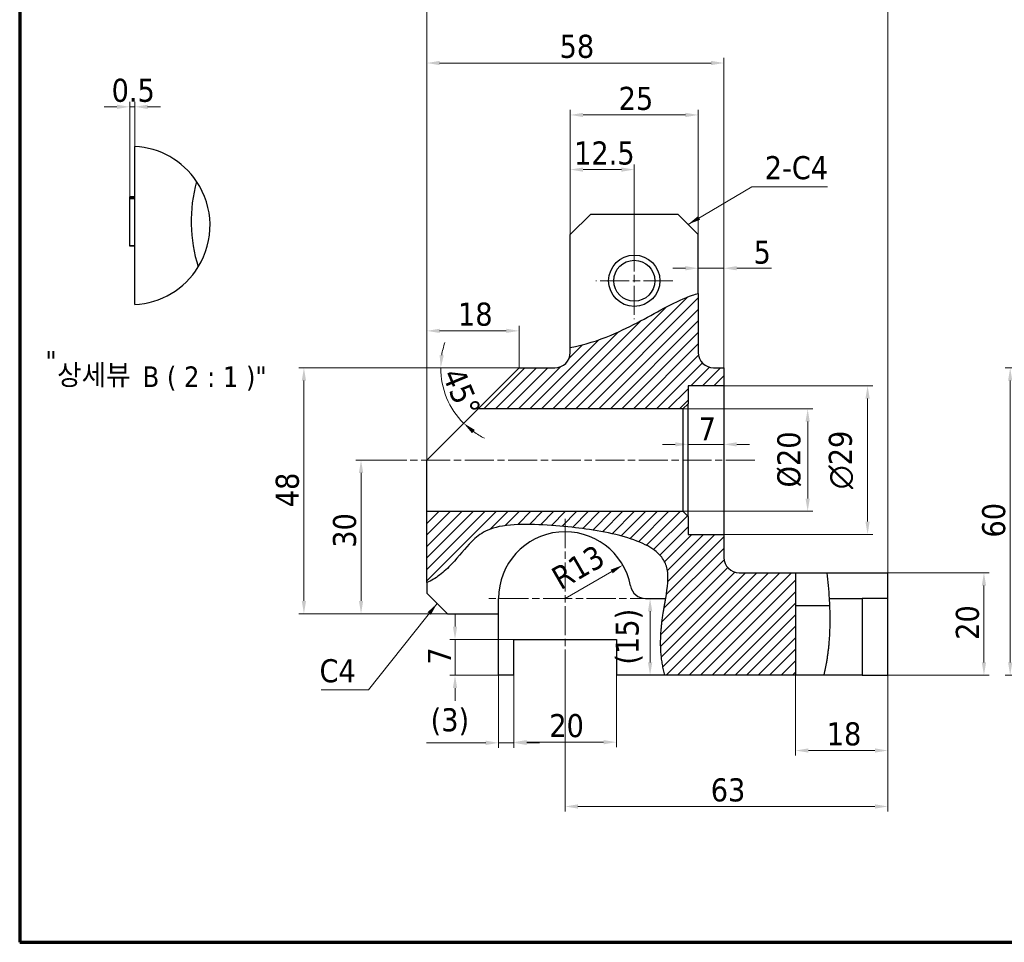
# Model space of a CAD drawing. Header units: millimetres. Extents: x 7 to 413, y 7 to 295.
# Tile 1 of 4: x 7 to 199, y 7 to 187. Entities that reach past the tile are written whole.
import ezdxf

# ---------------------------------------------------------------- set-up
doc = ezdxf.new("R2010")
doc.units = ezdxf.units.MM
doc.linetypes.add('CENTER', pattern=[50.8, 31.75, -6.35, 6.35, -6.35])
doc.linetypes.add('CHAIN', pattern=[0.3543, 0.2362, -0.0295, 0.0591, -0.0295])
for name, color, linetype, lineweight in [('경계(ISO)', 7, 'Continuous', 70), ('외형선(ISO)', 7, 'Continuous', 25), ('절단선(JIS)', 7, 'Continuous', 25)]:
    doc.layers.add(name, color=color, linetype=linetype, lineweight=lineweight)
for name, color, linetype, lineweight, true_color in [('기호(ISO)', 1, 'Continuous', 20, 0xff0000), ('중심 표식(ISO)', 1, 'CENTER', 5, 0xff0000), ('중심선(ISO)', 1, 'CENTER', 5, 0xff0000), ('치수(ISO)', 1, 'Continuous', 5, 0xff0000), ('해치 (ISO)', 1, 'Continuous', 5, 0xff0000)]:
    doc.layers.add(name, color=color, linetype=linetype, lineweight=lineweight, true_color=true_color)
doc.styles.add('주 문자 (JIS)', font='tahoma.ttf')
doc.styles.add('텍스트 스타일117', font='txt')
doc.styles.add('텍스트 스타일49', font='tahoma.ttf')
doc.dimstyles.new('기본값 (JIS)', dxfattribs={"dimtxt": 4.5, "dimasz": 2.5, "dimexe": 1, "dimexo": 0, "dimgap": 0.8, "dimtad": 1, "dimrnd": 1e-08, "dimdsep": 46, "dimtxsty": '주 문자 (JIS)', "dimcen": 0.09, "dimdle": 10, "dimclrd": 256, "dimclre": 256, "dimclrt": 256, "dimadec": 0, "dimazin": 2, "dimtfac": 0.777778, "dimtmove": 0, "dimatfit": 3, "dimfxl": 1, "dimtolj": 1, "dimtzin": 0, "dimlwd": -1, "dimlwe": -1, "dimarcsym": 0})
doc.dimstyles.new('기본값 (JIS)$7', dxfattribs={"dimtxt": 4.5, "dimasz": 2.5, "dimexe": 1, "dimexo": 0, "dimgap": 0.8, "dimtad": 1, "dimrnd": 1e-08, "dimdsep": 46, "dimtxsty": '주 문자 (JIS)', "dimcen": 0.09, "dimdle": 10, "dimclrd": 256, "dimclre": 256, "dimclrt": 256, "dimadec": 0, "dimazin": 2, "dimtfac": 0.777778, "dimtmove": 0, "dimatfit": 3, "dimfxl": 1, "dimtolj": 1, "dimtzin": 0, "dimlwd": -1, "dimlwe": -1, "dimarcsym": 0})

# ---------------------------------------------------------------- blocks, each defined once
blk = doc.blocks.new('경계 한국ATC센터')
at = {"layer": '경계(ISO)'}
for p, q in [((7, 290), (7, 7)), ((7, 7), (413, 7))]:
    blk.add_line(p, q, dxfattribs=at)
blk = doc.blocks.new('*D11')
at = {"layer": 'Defpoints', "color": 0, "transparency": 16777216}
for p in [(127, 157.82), (114.5, 145.12), (127, 143.62)]:
    blk.add_point(p, dxfattribs=at)
at = {"layer": '치수(ISO)', "transparency": 16777216}
for p, q in [((114.5, 145.12), (114.5, 158.82)), ((117, 157.82), (124.5, 157.82)), ((127, 143.62), (127, 158.82))]:
    blk.add_line(p, q, dxfattribs=at)
for points in [[(117, 158.23), (117, 157.4), (114.5, 157.82)], [(124.5, 158.23), (124.5, 157.4), (127, 157.82)]]:
    blk.add_solid(points, dxfattribs=at)
at = {"layer": '치수(ISO)', "transparency": 16777216, "insert": (115.25, 163.31), "char_height": 4.5, "attachment_point": 1, "style": '주 문자 (JIS)'}
blk.add_mtext('\\A1;12.5', dxfattribs=at)
blk = doc.blocks.new('*D12')
at = {"layer": 'Defpoints', "color": 0, "transparency": 16777216}
for p in [(139.5, 168.48), (114.5, 145.12), (139.5, 145.12)]:
    blk.add_point(p, dxfattribs=at)
at = {"layer": '치수(ISO)', "transparency": 16777216}
for p, q in [((114.5, 145.12), (114.5, 169.48)), ((139.5, 145.12), (139.5, 169.48)), ((117, 168.48), (137, 168.48))]:
    blk.add_line(p, q, dxfattribs=at)
for points in [[(117, 168.9), (117, 168.07), (114.5, 168.48)], [(137, 168.9), (137, 168.07), (139.5, 168.48)]]:
    blk.add_solid(points, dxfattribs=at)
at = {"layer": '치수(ISO)', "transparency": 16777216, "insert": (123.95, 173.97), "char_height": 4.5, "attachment_point": 1, "style": '주 문자 (JIS)'}
blk.add_mtext('\\A1;25', dxfattribs=at)
blk = doc.blocks.new('*D13')
at = {"layer": 'Defpoints', "color": 0, "transparency": 16777216}
for p in [(104.49, 119.12), (104.5, 119.12), (89.73, 115.16), (96.5, 111.12)]:
    blk.add_point(p, dxfattribs=at)
at = {"layer": '치수(ISO)', "transparency": 16777216}
blk.add_line((104.49, 119.12), (88.21, 119.12), dxfattribs=at)
for start, end in [(161.2492, 170.6246), (180, 225), (234.3754, 243.7508)]:
    blk.add_arc((104.5, 119.12), 15.3, start, end, dxfattribs=at)
for points in [[(89.82, 121.58), (88.99, 121.65), (89.21, 119.12)], [(95.32, 106.37), (95.86, 107.01), (93.69, 108.31)]]:
    blk.add_solid(points, dxfattribs=at)
at = {"layer": '치수(ISO)', "transparency": 16777216, "insert": (93.58, 119.6), "char_height": 4.5, "attachment_point": 1, "rotation": 292.5, "style": '주 문자 (JIS)'}
blk.add_mtext('\\A1;45°', dxfattribs=at)
blk = doc.blocks.new('*D14')
at = {"layer": 'Defpoints', "color": 0, "transparency": 16777216}
for p in [(81.35, 101.12), (73.65, 71.12), (90.5, 71.12)]:
    blk.add_point(p, dxfattribs=at)
at = {"layer": '치수(ISO)', "transparency": 16777216}
for p, q in [((81.35, 101.12), (72.65, 101.12)), ((73.65, 98.62), (73.65, 73.62)), ((90.5, 71.12), (72.65, 71.12))]:
    blk.add_line(p, q, dxfattribs=at)
for points in [[(73.24, 98.62), (74.07, 98.62), (73.65, 101.12)], [(73.24, 73.62), (74.07, 73.62), (73.65, 71.12)]]:
    blk.add_solid(points, dxfattribs=at)
at = {"layer": '치수(ISO)', "transparency": 16777216, "insert": (68.17, 84.01), "char_height": 4.5, "attachment_point": 1, "rotation": 90, "style": '주 문자 (JIS)'}
blk.add_mtext('\\A1;30', dxfattribs=at)
blk = doc.blocks.new('*D15')
at = {"layer": 'Defpoints', "color": 0, "transparency": 16777216}
for p in [(104.5, 119.12), (62.5, 71.12), (90.5, 71.12)]:
    blk.add_point(p, dxfattribs=at)
at = {"layer": '치수(ISO)', "transparency": 16777216}
for p, q in [((104.5, 119.12), (61.5, 119.12)), ((62.5, 116.62), (62.5, 73.62)), ((90.5, 71.12), (61.5, 71.12))]:
    blk.add_line(p, q, dxfattribs=at)
for points in [[(62.08, 116.62), (62.92, 116.62), (62.5, 119.12)], [(62.08, 73.62), (62.92, 73.62), (62.5, 71.12)]]:
    blk.add_solid(points, dxfattribs=at)
at = {"layer": '치수(ISO)', "transparency": 16777216, "insert": (57, 91.91), "char_height": 4.5, "attachment_point": 1, "rotation": 90, "style": '주 문자 (JIS)'}
blk.add_mtext('\\A1;48', dxfattribs=at)
blk = doc.blocks.new('*D16')
at = {"layer": 'Defpoints', "color": 0, "transparency": 16777216}
for p in [(144.5, 104.18), (137.5, 101.12), (144.5, 101.12)]:
    blk.add_point(p, dxfattribs=at)
at = {"layer": '치수(ISO)', "transparency": 16777216}
for p, q in [((135, 104.18), (132.5, 104.18)), ((137.5, 104.18), (140, 104.18)), ((140, 104.18), (142, 104.18)), ((144.5, 104.18), (142, 104.18)), ((147, 104.18), (149.5, 104.18))]:
    blk.add_line(p, q, dxfattribs=at)
for points in [[(135, 104.6), (135, 103.77), (137.5, 104.18)], [(147, 104.6), (147, 103.77), (144.5, 104.18)]]:
    blk.add_solid(points, dxfattribs=at)
at = {"layer": '치수(ISO)', "transparency": 16777216, "insert": (139.57, 109.48), "char_height": 4.5, "attachment_point": 1, "style": '주 문자 (JIS)'}
blk.add_mtext('\\A1;7', dxfattribs=at)
blk = doc.blocks.new('*D17')
at = {"layer": 'Defpoints', "color": 0, "transparency": 16777216}
for p in [(130.09, 74.12), (129.83, 59.12), (130.09, 59.12)]:
    blk.add_point(p, dxfattribs=at)
at = {"layer": '치수(ISO)', "transparency": 16777216}
blk.add_line((130.09, 71.62), (130.09, 61.62), dxfattribs=at)
for points in [[(129.68, 71.62), (130.51, 71.62), (130.09, 74.12)], [(129.68, 61.62), (130.51, 61.62), (130.09, 59.12)]]:
    blk.add_solid(points, dxfattribs=at)
at = {"layer": '치수(ISO)', "transparency": 16777216, "insert": (123.35, 61.2), "char_height": 4.5, "attachment_point": 1, "rotation": 90, "style": '주 문자 (JIS)'}
blk.add_mtext('\\A1;(15)', dxfattribs=at)
blk = doc.blocks.new('*D18')
at = {"layer": 'Defpoints', "color": 0, "transparency": 16777216}
for p in [(103.5, 59.12), (123.5, 59.12), (123.5, 46.06)]:
    blk.add_point(p, dxfattribs=at)
at = {"layer": '치수(ISO)', "transparency": 16777216}
for p, q in [((103.5, 59.12), (103.5, 45.06)), ((123.5, 59.12), (123.5, 45.06)), ((106, 46.06), (121, 46.06))]:
    blk.add_line(p, q, dxfattribs=at)
for points in [[(106, 46.48), (106, 45.64), (103.5, 46.06)], [(121, 46.48), (121, 45.64), (123.5, 46.06)]]:
    blk.add_solid(points, dxfattribs=at)
at = {"layer": '치수(ISO)', "transparency": 16777216, "insert": (110.41, 51.55), "char_height": 4.5, "attachment_point": 1, "style": '주 문자 (JIS)'}
blk.add_mtext('\\A1;20', dxfattribs=at)
blk = doc.blocks.new('*D19')
at = {"layer": 'Defpoints', "color": 0, "transparency": 16777216}
for p in [(100.5, 59.12), (103.5, 59.12), (100.5, 45.93)]:
    blk.add_point(p, dxfattribs=at)
at = {"layer": '치수(ISO)', "transparency": 16777216}
for p, q in [((100.5, 59.12), (100.5, 44.93)), ((103.5, 59.12), (103.5, 44.93)), ((98, 45.93), (86.44, 45.93)), ((103.5, 45.93), (100.5, 45.93)), ((106, 45.93), (108.5, 45.93))]:
    blk.add_line(p, q, dxfattribs=at)
for points in [[(98, 46.35), (98, 45.51), (100.5, 45.93)], [(106, 46.35), (106, 45.51), (103.5, 45.93)]]:
    blk.add_solid(points, dxfattribs=at)
at = {"layer": '치수(ISO)', "transparency": 16777216, "insert": (87.24, 52.68), "char_height": 4.5, "attachment_point": 1, "style": '주 문자 (JIS)'}
blk.add_mtext('\\A1;(3)', dxfattribs=at)
blk = doc.blocks.new('*D20')
at = {"layer": 'Defpoints', "color": 0, "transparency": 16777216}
for p in [(92, 66.12), (103.5, 66.12), (100.5, 59.12)]:
    blk.add_point(p, dxfattribs=at)
at = {"layer": '치수(ISO)', "transparency": 16777216}
for p, q in [((92, 68.62), (92, 71.12)), ((103.5, 66.12), (91, 66.12)), ((92, 66.12), (92, 63.62)), ((92, 61.62), (92, 63.62)), ((92, 59.12), (92, 61.62)), ((100.5, 59.12), (91, 59.12)), ((92, 56.62), (92, 54.12))]:
    blk.add_line(p, q, dxfattribs=at)
for points in [[(91.58, 68.62), (92.42, 68.62), (92, 66.12)], [(91.58, 56.62), (92.42, 56.62), (92, 59.12)]]:
    blk.add_solid(points, dxfattribs=at)
at = {"layer": '치수(ISO)', "transparency": 16777216, "insert": (86.7, 61.19), "char_height": 4.5, "attachment_point": 1, "rotation": 90, "style": '주 문자 (JIS)'}
blk.add_mtext('\\A1;7', dxfattribs=at)
blk = doc.blocks.new('*D21')
at = {"layer": 'Defpoints', "color": 0, "transparency": 16777216}
for p in [(104.5, 126.34), (104.5, 119.12), (86.5, 101.12)]:
    blk.add_point(p, dxfattribs=at)
at = {"layer": '치수(ISO)', "transparency": 16777216}
for p, q in [((86.5, 101.12), (86.5, 127.34)), ((104.5, 119.12), (104.5, 127.34)), ((89, 126.34), (102, 126.34))]:
    blk.add_line(p, q, dxfattribs=at)
for points in [[(89, 126.76), (89, 125.93), (86.5, 126.34)], [(102, 126.76), (102, 125.93), (104.5, 126.34)]]:
    blk.add_solid(points, dxfattribs=at)
at = {"layer": '치수(ISO)', "transparency": 16777216, "insert": (92.58, 131.85), "char_height": 4.5, "attachment_point": 1, "style": '주 문자 (JIS)'}
blk.add_mtext('\\A1;18', dxfattribs=at)
blk = doc.blocks.new('*D22')
at = {"layer": 'Defpoints', "color": 0, "transparency": 16777216}
for p in [(144.5, 178.62), (144.5, 115.62), (86.5, 101.12)]:
    blk.add_point(p, dxfattribs=at)
at = {"layer": '치수(ISO)', "transparency": 16777216}
for p, q in [((86.5, 101.12), (86.5, 179.62)), ((144.5, 115.62), (144.5, 179.62)), ((89, 178.62), (142, 178.62))]:
    blk.add_line(p, q, dxfattribs=at)
for points in [[(89, 179.04), (89, 178.2), (86.5, 178.62)], [(142, 179.04), (142, 178.2), (144.5, 178.62)]]:
    blk.add_solid(points, dxfattribs=at)
at = {"layer": '치수(ISO)', "transparency": 16777216, "insert": (112.42, 184.13), "char_height": 4.5, "attachment_point": 1, "style": '주 문자 (JIS)'}
blk.add_mtext('\\A1;58', dxfattribs=at)
blk = doc.blocks.new('*D23')
at = {"layer": 'Defpoints', "color": 0, "transparency": 16777216}
for p in [(176.5, 189.12), (86.5, 101.12), (176.5, 79.12)]:
    blk.add_point(p, dxfattribs=at)
at = {"layer": '치수(ISO)', "transparency": 16777216}
for p, q in [((86.5, 101.12), (86.5, 190.12)), ((89, 189.12), (174, 189.12)), ((176.5, 79.12), (176.5, 190.12))]:
    blk.add_line(p, q, dxfattribs=at)
for points in [[(89, 189.54), (89, 188.7), (86.5, 189.12)], [(174, 189.54), (174, 188.7), (176.5, 189.12)]]:
    blk.add_solid(points, dxfattribs=at)
at = {"layer": '치수(ISO)', "transparency": 16777216, "insert": (126.46, 194.61), "char_height": 4.5, "attachment_point": 1, "style": '주 문자 (JIS)'}
blk.add_mtext('\\A1;90', dxfattribs=at)
blk = doc.blocks.new('*D31')
at = {"layer": 'Defpoints', "color": 0, "transparency": 16777216}
for p in [(232.4, 119.12), (200.4, 59.12), (222.4, 59.12)]:
    blk.add_point(p, dxfattribs=at)
at = {"layer": '치수(ISO)', "transparency": 16777216}
for p, q in [((232.4, 119.12), (199.4, 119.12)), ((200.4, 116.62), (200.4, 61.62)), ((222.4, 59.12), (199.4, 59.12))]:
    blk.add_line(p, q, dxfattribs=at)
for points in [[(199.99, 116.62), (200.82, 116.62), (200.4, 119.12)], [(199.99, 61.62), (200.82, 61.62), (200.4, 59.12)]]:
    blk.add_solid(points, dxfattribs=at)
at = {"layer": '치수(ISO)', "transparency": 16777216, "insert": (194.92, 86), "char_height": 4.5, "attachment_point": 1, "rotation": 90, "style": '주 문자 (JIS)'}
blk.add_mtext('\\A1;60', dxfattribs=at)
blk = doc.blocks.new('*D34')
at = {"layer": 'Defpoints', "color": 0, "transparency": 16777216}
for p in [(29.48, 170.07), (29.48, 162.32), (28.48, 151.99)]:
    blk.add_point(p, dxfattribs=at)
at = {"layer": '치수(ISO)', "transparency": 16777216}
for p, q in [((25.98, 170.07), (23.48, 170.07)), ((28.48, 151.99), (28.48, 171.07)), ((28.48, 170.07), (29.48, 170.07)), ((29.48, 162.32), (29.48, 171.07)), ((31.98, 170.07), (34.48, 170.07))]:
    blk.add_line(p, q, dxfattribs=at)
for points in [[(25.98, 170.48), (25.98, 169.65), (28.48, 170.07)], [(31.98, 170.48), (31.98, 169.65), (29.48, 170.07)]]:
    blk.add_solid(points, dxfattribs=at)
at = {"layer": '치수(ISO)', "transparency": 16777216, "insert": (24.95, 175.55), "char_height": 4.5, "attachment_point": 1, "style": '주 문자 (JIS)'}
blk.add_mtext('\\A1;0.5', dxfattribs=at)
blk = doc.blocks.new('*D35')
at = {"layer": 'Defpoints', "color": 0, "transparency": 16777216}
for p in [(176.5, 79.12), (171.5, 59.12), (195.28, 59.12)]:
    blk.add_point(p, dxfattribs=at)
at = {"layer": '치수(ISO)', "transparency": 16777216}
for p, q in [((176.5, 79.12), (196.28, 79.12)), ((195.28, 76.62), (195.28, 61.62)), ((171.5, 59.12), (196.28, 59.12))]:
    blk.add_line(p, q, dxfattribs=at)
for points in [[(194.86, 76.62), (195.7, 76.62), (195.28, 79.12)], [(194.86, 61.62), (195.7, 61.62), (195.28, 59.12)]]:
    blk.add_solid(points, dxfattribs=at)
at = {"layer": '치수(ISO)', "transparency": 16777216, "insert": (189.79, 66.03), "char_height": 4.5, "attachment_point": 1, "rotation": 90, "style": '주 문자 (JIS)'}
blk.add_mtext('\\A1;20', dxfattribs=at)
blk = doc.blocks.new('*D38')
at = {"layer": 'Defpoints', "color": 0, "transparency": 16777216}
for p in [(176.5, 74.12), (113.5, 61.89), (113.5, 33.51)]:
    blk.add_point(p, dxfattribs=at)
at = {"layer": '치수(ISO)', "transparency": 16777216}
for p, q in [((176.5, 74.12), (176.5, 32.51)), ((113.5, 61.89), (113.5, 32.51)), ((174, 33.51), (116, 33.51))]:
    blk.add_line(p, q, dxfattribs=at)
for points in [[(116, 33.93), (116, 33.09), (113.5, 33.51)], [(174, 33.93), (174, 33.09), (176.5, 33.51)]]:
    blk.add_solid(points, dxfattribs=at)
at = {"layer": '치수(ISO)', "transparency": 16777216, "insert": (141.93, 39), "char_height": 4.5, "attachment_point": 1, "style": '주 문자 (JIS)'}
blk.add_mtext('\\A1;63', dxfattribs=at)
blk = doc.blocks.new('*D39')
at = {"layer": 'Defpoints', "color": 0, "transparency": 16777216}
for p in [(124.76, 80.62), (113.5, 74.12)]:
    blk.add_point(p, dxfattribs=at)
at = {"layer": '치수(ISO)', "transparency": 16777216}
blk.add_line((113.5, 74.12), (122.59, 79.37), dxfattribs=at)
blk.add_solid([(122.39, 79.73), (122.8, 79.01), (124.76, 80.62)], dxfattribs=at)
at = {"layer": '치수(ISO)', "transparency": 16777216, "insert": (110.36, 79.57), "char_height": 4.5, "attachment_point": 1, "rotation": 30, "style": '주 문자 (JIS)'}
blk.add_mtext('\\A1;R13', dxfattribs=at)
blk = doc.blocks.new('*D40')
at = {"layer": 'Defpoints', "color": 0, "transparency": 16777216}
for p in [(144.5, 115.62), (172.56, 115.62), (144.5, 86.62)]:
    blk.add_point(p, dxfattribs=at)
at = {"layer": '치수(ISO)', "transparency": 16777216}
for p, q in [((144.5, 115.62), (173.56, 115.62)), ((172.56, 89.12), (172.56, 113.12)), ((144.5, 86.62), (173.56, 86.62))]:
    blk.add_line(p, q, dxfattribs=at)
for points in [[(172.14, 113.12), (172.97, 113.12), (172.56, 115.62)], [(172.14, 89.12), (172.97, 89.12), (172.56, 86.62)]]:
    blk.add_solid(points, dxfattribs=at)
at = {"layer": '치수(ISO)', "transparency": 16777216, "insert": (164.99, 95.44), "char_height": 4.5, "attachment_point": 1, "rotation": 90, "style": '주 문자 (JIS)'}
blk.add_mtext('\\A1;\\fAIGDT|b0|i0;\\H4.5000;\\ln\\fTahoma|b0|i0;\\H4.5000;29', dxfattribs=at)
blk = doc.blocks.new('*D41')
at = {"layer": 'Defpoints', "color": 0, "transparency": 16777216}
for p in [(139.5, 138.56), (139.5, 135.03), (144.5, 115.62)]:
    blk.add_point(p, dxfattribs=at)
at = {"layer": '치수(ISO)', "transparency": 16777216}
for p, q in [((137, 138.56), (134.5, 138.56)), ((139.5, 138.56), (144.5, 138.56)), ((144.5, 115.62), (144.5, 139.56)), ((147, 138.56), (153.78, 138.56))]:
    blk.add_line(p, q, dxfattribs=at)
for points in [[(137, 138.98), (137, 138.15), (139.5, 138.56)], [(147, 138.98), (147, 138.15), (144.5, 138.56)]]:
    blk.add_solid(points, dxfattribs=at)
at = {"layer": '치수(ISO)', "transparency": 16777216, "insert": (150.3, 143.96), "char_height": 4.5, "attachment_point": 1, "style": '주 문자 (JIS)'}
blk.add_mtext('\\A1;5', dxfattribs=at)
blk = doc.blocks.new('*D45')
at = {"layer": 'Defpoints', "color": 0, "transparency": 16777216}
for p in [(176.5, 74.12), (158.5, 59.12), (176.5, 44.43)]:
    blk.add_point(p, dxfattribs=at)
at = {"layer": '치수(ISO)', "transparency": 16777216}
for p, q in [((176.5, 74.12), (176.5, 43.43)), ((158.5, 59.12), (158.5, 43.43)), ((161, 44.43), (174, 44.43))]:
    blk.add_line(p, q, dxfattribs=at)
for points in [[(161, 44.85), (161, 44.02), (158.5, 44.43)], [(174, 44.85), (174, 44.02), (176.5, 44.43)]]:
    blk.add_solid(points, dxfattribs=at)
at = {"layer": '치수(ISO)', "transparency": 16777216, "insert": (164.58, 49.94), "char_height": 4.5, "attachment_point": 1, "style": '주 문자 (JIS)'}
blk.add_mtext('\\A1;18', dxfattribs=at)
blk = doc.blocks.new('*D46')
at = {"layer": 'Defpoints', "color": 0, "transparency": 16777216}
for p in [(136.5, 111.12), (136.5, 91.12), (160.86, 91.12)]:
    blk.add_point(p, dxfattribs=at)
at = {"layer": '치수(ISO)', "transparency": 16777216}
for p, q in [((136.5, 111.12), (161.86, 111.12)), ((160.86, 108.62), (160.86, 93.62)), ((136.5, 91.12), (161.86, 91.12))]:
    blk.add_line(p, q, dxfattribs=at)
for points in [[(160.44, 108.62), (161.27, 108.62), (160.86, 111.12)], [(160.44, 93.62), (161.27, 93.62), (160.86, 91.12)]]:
    blk.add_solid(points, dxfattribs=at)
at = {"layer": '치수(ISO)', "transparency": 16777216, "insert": (154.93, 95.78), "char_height": 4.5, "attachment_point": 1, "rotation": 90, "style": '주 문자 (JIS)'}
blk.add_mtext('\\A1;Ø20', dxfattribs=at)

msp = doc.modelspace()

# ---------------------------------------------------------------- hatches: boundary and pattern name
at = {"layer": '해치 (ISO)'}
h = msp.add_hatch(dxfattribs=at)
h.set_pattern_fill('ANSI31', color=256, scale=12.7, style=0)
h.set_pattern_definition([(45, (0, 0), (-1.122532, 1.122532), [])])
edge = h.paths.add_edge_path()
edge.add_line((139.501, 133.626), (139.501, 122.121))
edge.add_ellipse((142.501, 122.121), major_axis=(-3, 0), ratio=1, start_angle=0, end_angle=90)
edge.add_line((142.501, 119.121), (144.501, 119.121))
edge.add_line((144.501, 119.121), (144.501, 115.621))
edge.add_line((144.501, 115.621), (137.501, 115.621))
edge.add_line((137.501, 115.621), (137.501, 112.121))
edge.add_line((137.501, 112.121), (136.501, 111.121))
edge.add_line((136.501, 111.121), (96.501, 111.121))
edge.add_line((96.501, 111.121), (104.501, 119.121))
edge.add_line((104.501, 119.121), (111.501, 119.121))
edge.add_ellipse((111.501, 122.121), major_axis=(0, -3), ratio=1, start_angle=0, end_angle=90)
edge.add_line((114.501, 122.121), (114.501, 123.09))
edge.add_spline(control_points=[(114.501, 123.09), (117.34, 123.602), (119.981, 124.474), (126.539, 127.22), (130.154, 129.368), (135.14, 131.975), (136.8, 132.772), (138.75, 133.42), (139.123, 133.531), (139.501, 133.626)], knot_values=[0.3606551, 0.3606551, 0.3606551, 0.3606551, 1.2632041, 1.2632041, 2.7475117, 2.7475117, 3.5333861, 3.5333861, 3.7152536, 3.7152536, 3.7152536, 3.7152536], degree=3, periodic=0)
edge = h.paths.add_edge_path()
edge.add_line((158.501, 59.121), (132.98, 59.121))
edge.add_spline(control_points=[(132.98, 59.121), (131.891, 63.045), (131.829, 67.108), (132.579, 70.846), (133.134, 74.121)], knot_values=[0.1893842, 0.1893842, 0.1893842, 0.1893842, 0.1893842, 0.2458804, 0.2458804, 0.2458804, 0.2458804, 0.2458804], degree=4, periodic=0)
edge.add_spline(control_points=[(133.134, 74.121), (133.509, 76.328), (133.773, 78.204), (133.266, 80.586), (132.978, 81.269), (132.072, 82.579), (131.467, 83.145), (129.884, 84.285), (128.64, 84.938), (123.431, 86.789), (119.042, 87.503), (111.744, 88.377), (106.611, 88.764), (100.621, 88.24), (99.144, 87.829), (96.938, 86.722), (96.081, 86.042), (93.961, 83.922), (92.78, 82.351), (90.62, 80.056), (89.83, 79.305), (88.19, 78.069), (87.379, 77.583), (86.501, 77.208)], knot_values=[0.3796043, 0.3796043, 0.3796043, 0.3796043, 1.1520798, 1.1520798, 1.5104692, 1.5104692, 1.8939852, 1.8939852, 2.4222312, 2.4222312, 3.4779366, 3.4779366, 4.6031592, 4.6031592, 5.2566478, 5.2566478, 5.8249715, 5.8249715, 6.666435, 6.666435, 7.1106898, 7.1106898, 7.5072441, 7.5072441, 7.5072441, 7.5072441], degree=3, periodic=0)
edge.add_line((86.501, 77.208), (86.501, 91.121))
edge.add_line((86.501, 91.121), (136.501, 91.121))
edge.add_line((136.501, 91.121), (137.501, 90.121))
edge.add_line((137.501, 90.121), (137.501, 86.621))
edge.add_line((137.501, 86.621), (144.501, 86.621))
edge.add_line((144.501, 86.621), (144.501, 82.121))
edge.add_ellipse((147.501, 82.121), major_axis=(-3, 0), ratio=1, start_angle=0, end_angle=90)
edge.add_line((147.501, 79.121), (158.501, 79.121))
edge.add_line((158.501, 79.121), (158.501, 59.121))

# ---------------------------------------------------------------- linework, layer by layer
at = {"layer": '외형선(ISO)'}
for p, q in [((29.476, 131.496), (29.476, 162.32)), ((29.476, 152.486), (28.476, 152.486)), ((29.476, 152.421), (28.476, 152.421)), ((29.476, 152.41), (28.476, 152.41)), ((29.476, 152.204), (28.476, 152.204)), ((29.476, 152.117), (28.476, 152.117)), ((28.476, 142.912), (28.476, 151.987)), ((114.501, 145.121), (118.501, 149.121)), ((118.501, 149.121), (135.501, 149.121)), ((135.501, 149.121), (139.501, 145.121)), ((114.501, 123.09), (114.501, 145.121)), ((139.501, 133.626), (139.501, 145.121)), ((28.476, 142.88), (28.476, 142.912)), ((29.476, 142.912), (28.476, 142.912)), ((29.476, 142.88), (28.476, 142.88)), ((139.501, 133.626), (139.501, 122.121)), ((114.501, 122.121), (114.501, 123.09)), ((96.501, 111.121), (104.501, 119.121)), ((104.501, 119.121), (111.501, 119.121)), ((142.501, 119.121), (144.501, 119.121)), ((144.501, 119.121), (144.501, 115.621)), ((137.501, 115.621), (137.501, 112.121)), ((144.501, 115.621), (137.501, 115.621)), ((144.501, 115.621), (144.501, 86.621)), ((137.501, 112.121), (136.501, 111.121)), ((137.501, 90.121), (137.501, 112.121)), ((86.501, 101.121), (96.501, 111.121)), ((136.501, 111.121), (96.501, 111.121)), ((136.501, 111.121), (136.501, 91.121)), ((86.501, 91.121), (86.501, 101.121)), ((86.501, 91.121), (136.501, 91.121)), ((86.501, 77.208), (86.501, 91.121)), ((136.501, 91.121), (137.501, 90.121)), ((137.501, 90.121), (137.501, 86.621)), ((137.501, 86.621), (144.501, 86.621)), ((144.501, 86.621), (144.501, 82.121)), ((147.501, 79.121), (158.501, 79.121)), ((158.501, 79.121), (158.501, 59.121)), ((158.501, 79.121), (164.597, 79.121)), ((164.597, 79.121), (176.501, 79.121)), ((176.501, 74.121), (176.501, 79.121)), ((86.501, 77.208), (86.501, 75.121)), ((90.501, 71.121), (86.501, 75.121)), ((100.501, 59.121), (100.501, 74.121)), ((129.217, 74.121), (133.134, 74.121)), ((165.054, 74.121), (171.501, 74.121)), ((171.501, 74.121), (171.501, 59.121)), ((176.501, 74.121), (171.501, 74.121)), ((176.501, 59.121), (176.501, 74.121)), ((158.501, 72.749), (165.124, 72.749)), ((90.501, 71.121), (100.501, 71.121)), ((103.501, 59.121), (103.501, 66.121)), ((103.501, 66.121), (123.501, 66.121)), ((123.501, 66.121), (123.501, 59.121)), ((103.501, 59.121), (100.501, 59.121)), ((132.98, 59.121), (123.501, 59.121)), ((158.501, 59.121), (132.98, 59.121)), ((163.99, 59.121), (158.501, 59.121)), ((171.501, 59.121), (163.99, 59.121)), ((171.501, 59.121), (176.501, 59.121))]:
    msp.add_line(p, q, dxfattribs=at)
for radius in [5, 4]:
    msp.add_circle((127.001, 136.121), radius, dxfattribs=at)
for centre, radius, start, end in [((69.476, 147.683), 29, 164.36125, 197.81819), ((111.501, 122.121), 3, 270, 0), ((142.501, 122.121), 3, 180, 270), ((113.501, 74.121), 13, 10.80692, 180), ((147.501, 82.121), 3, 180, 270), ((129.217, 77.121), 3, 190.80692, 270)]:
    msp.add_arc(centre, radius, start, end, dxfattribs=at)
for points, degree in [([(28.476, 152.421), (28.476, 152.465), (28.476, 152.486)], 2), ([(28.476, 152.41), (28.476, 152.417), (28.476, 152.421)], 2), ([(28.476, 152.323), (28.476, 152.378), (28.476, 152.41)], 2), ([(28.476, 152.204), (28.476, 152.291), (28.476, 152.323)], 2), ([(28.476, 152.117), (28.476, 152.15), (28.476, 152.204)], 2), ([(28.476, 151.987), (28.476, 152.052), (28.476, 152.117)], 2), ([(164.597, 79.121), (164.8, 77.439), (164.955, 75.77), (165.054, 74.121)], 3), ([(132.98, 59.121), (131.891, 63.045), (131.829, 67.108), (132.579, 70.846), (133.134, 74.121)], 4), ([(165.054, 74.121), (165.332, 69.512), (165.194, 65.514), (164.724, 62.068), (163.99, 59.121)], 4)]:
    msp.add_open_spline(points, degree=degree, dxfattribs=at)
for points, knots in [([(114.501, 123.09), (117.34, 123.602), (119.981, 124.474), (126.539, 127.22), (130.154, 129.368), (135.14, 131.975), (136.8, 132.772), (138.75, 133.42), (139.123, 133.531), (139.501, 133.626)], [0.3606551, 0.3606551, 0.3606551, 0.3606551, 1.2632041, 1.2632041, 2.7475117, 2.7475117, 3.5333861, 3.5333861, 3.7152536, 3.7152536, 3.7152536, 3.7152536]), ([(133.134, 74.121), (133.509, 76.328), (133.773, 78.204), (133.266, 80.586), (132.978, 81.269), (132.072, 82.579), (131.467, 83.145), (129.884, 84.285), (128.64, 84.938), (123.431, 86.789), (119.042, 87.503), (111.744, 88.377), (106.611, 88.764), (100.621, 88.24), (99.144, 87.829), (96.938, 86.722), (96.081, 86.042), (93.961, 83.922), (92.78, 82.351), (90.62, 80.056), (89.83, 79.305), (88.19, 78.069), (87.379, 77.583), (86.501, 77.208)], [0.3796043, 0.3796043, 0.3796043, 0.3796043, 1.1520798, 1.1520798, 1.5104692, 1.5104692, 1.8939852, 1.8939852, 2.4222312, 2.4222312, 3.4779366, 3.4779366, 4.6031592, 4.6031592, 5.2566478, 5.2566478, 5.8249715, 5.8249715, 6.666435, 6.666435, 7.1106898, 7.1106898, 7.5072441, 7.5072441, 7.5072441, 7.5072441])]:
    msp.add_open_spline(points, degree=3, knots=knots, dxfattribs=at)
at = {"layer": '절단선(JIS)'}
for start, end in [(33.83925, 87.24063), (328.34018, 33.83925), (272.75937, 328.34018)]:
    msp.add_arc((28.733, 146.908), 15.43, start, end, dxfattribs=at)
at = {"layer": '중심 표식(ISO)', "linetype": 'CHAIN', "ltscale": 23.990969}
for p, q in [((127.001, 143.621), (127.001, 128.621)), ((134.501, 136.121), (119.501, 136.121)), ((113.501, 89.621), (113.501, 61.89)), ((131.871, 74.121), (98.001, 74.121))]:
    msp.add_line(p, q, dxfattribs=at)
at = {"layer": '중심선(ISO)', "linetype": 'CHAIN', "ltscale": 23.990969}
msp.add_line((150.567, 101.121), (81.345, 101.121), dxfattribs=at)

# ---------------------------------------------------------------- block references
msp.add_blockref('경계 한국ATC센터', (0, 0))

# ---------------------------------------------------------------- texts
at = {"layer": '기호(ISO)', "char_height": 4.5, "attachment_point": 1, "style": '주 문자 (JIS)'}
for s, insert, width in [('{2-C4}', (152.477, 160.445), 12.71597), ('{C4}', (65.543, 62.253), 7.09279)]:
    msp.add_mtext(s, dxfattribs=dict(at, insert=insert, width=width))
at = {"layer": '기호(ISO)', "char_height": 4, "attachment_point": 7}
for s, insert, style in [('"', (12.034, 118.402), '텍스트 스타일49'), ('상세뷰', (14.299, 115.34), '텍스트 스타일117'), ('B ( 2 : 1 )"', (31.013, 114.674), '텍스트 스타일49')]:
    msp.add_mtext(s, dxfattribs=dict(at, insert=insert, style=style))

# ---------------------------------------------------------------- dimensions: what is measured, and where the dimension line sits
at = {"layer": '치수(ISO)'}
for base, p1, p2, angle, override, picture, middle in [((176.501, 189.121), (86.501, 101.121), (176.501, 79.121), 180, {"dimdec": 2, "dimtp": 0, "dimtm": 0, "dimtdec": 2, "dimtofl": 0, "dimatfit": 1}, '*D23', (129.614, 189.121)), ((144.501, 178.621), (86.501, 101.121), (144.501, 115.621), 180, {"dimdec": 2, "dimtp": 0, "dimtm": 0, "dimtdec": 2, "dimtofl": 0, "dimatfit": 1}, '*D22', (115.501, 178.621)), ((104.501, 126.344), (86.501, 101.121), (104.501, 119.121), 180, {"dimdec": 2, "dimtp": 0, "dimtm": 0, "dimtdec": 2, "dimtofl": 0, "dimatfit": 1}, '*D21', (95.501, 126.344)), ((62.501, 71.121), (104.501, 119.121), (90.501, 71.121), 270, {"dimdec": 2, "dimtp": 0, "dimtm": 0, "dimtdec": 2, "dimtofl": 0, "dimatfit": 1}, '*D15', (62.501, 95.121)), ((200.404, 59.121), (232.404, 119.121), (222.404, 59.121), 90, {"dimdec": 2, "dimtp": 0, "dimtm": 0, "dimtdec": 2, "dimtofl": 0, "dimatfit": 1}, '*D31', (200.404, 89.121)), ((144.501, 104.184), (137.501, 101.121), (144.501, 101.121), 180, {"dimdec": 2, "dimse1": 1, "dimse2": 1, "dimtp": 0, "dimtm": 0, "dimtdec": 2, "dimtofl": 0}, '*D16', (141.001, 104.184)), ((73.655, 71.121), (81.345, 101.121), (90.501, 71.121), 90, {"dimdec": 2, "dimtp": 0, "dimtm": 0, "dimtdec": 2, "dimtofl": 0, "dimatfit": 1}, '*D14', (73.655, 87.121)), ((195.281, 59.121), (176.501, 79.121), (171.501, 59.121), 90, {"dimdec": 2, "dimtp": 0, "dimtm": 0, "dimtdec": 2, "dimtofl": 0, "dimatfit": 1}, '*D35', (195.281, 69.121)), ((176.501, 44.433), (158.501, 59.121), (176.501, 74.121), 180, {"dimdec": 2, "dimtp": 0, "dimtm": 0, "dimtdec": 2, "dimtofl": 0, "dimatfit": 1}, '*D45', (167.501, 44.433)), ((92.001, 66.121), (100.501, 59.121), (103.501, 66.121), 270, {"dimdec": 2, "dimtp": 0, "dimtm": 0, "dimtdec": 2, "dimtofl": 0}, '*D20', (92.001, 62.621))]:
    dim = msp.add_linear_dim(base=base, p1=p1, p2=p2, angle=angle, dimstyle='기본값 (JIS)', override=override, dxfattribs=at)
    dim.commit()
    dim.dimension.update_dxf_attribs({"geometry": picture, "text_midpoint": middle, "dimtype": 160})
for base, p1, p2, override, picture, middle in [((29.476, 170.068), (28.476, 151.987), (29.476, 162.32), {"dimdec": 2, "dimlfac": 0.5, "dimtp": 0, "dimtm": 0, "dimtdec": 2, "dimtofl": 1, "dimatfit": 1}, '*D34', (28.976, 170.068)), ((139.501, 168.484), (114.501, 145.121), (139.501, 145.121), {"dimdec": 2, "dimtp": 0, "dimtm": 0, "dimtdec": 2, "dimtofl": 0, "dimatfit": 1}, '*D12', (127.001, 168.484)), ((127.001, 157.818), (114.501, 145.121), (127.001, 143.621), {"dimdec": 2, "dimtp": 0, "dimtm": 0, "dimtdec": 2, "dimtofl": 0, "dimatfit": 1}, '*D11', (120.751, 157.818)), ((139.501, 138.562), (144.501, 115.621), (139.501, 135.034), {"dimdec": 2, "dimse2": 1, "dimtp": 0, "dimtm": 0, "dimtdec": 2, "dimtofl": 1, "dimatfit": 1}, '*D41', (151.641, 138.562)), ((113.501, 33.509), (176.501, 74.121), (113.501, 61.89), {"dimdec": 2, "dimtp": 0, "dimtm": 0, "dimtdec": 2, "dimtofl": 0, "dimatfit": 1}, '*D38', (145.001, 33.509)), ((123.501, 46.059), (103.501, 59.121), (123.501, 59.121), {"dimdec": 2, "dimtp": 0, "dimtm": 0, "dimtdec": 2, "dimtofl": 0, "dimatfit": 1}, '*D18', (113.501, 46.059))]:
    dim = msp.add_linear_dim(base=base, p1=p1, p2=p2, dimstyle='기본값 (JIS)', override=override, dxfattribs=at)
    dim.commit()
    dim.dimension.update_dxf_attribs({"geometry": picture, "text_midpoint": middle, "dimtype": 160})
dim = msp.add_angular_dim_3p(base=(89.727, 115.163), center=(104.501, 119.121), p1=(104.491, 119.121), p2=(96.501, 111.121), dimstyle='기본값 (JIS)', override={"dimse2": 1, "dimadec": 0, "dimtp": 0, "dimtm": 0, "dimtdec": 0}, dxfattribs=at)
dim.commit()
dim.dimension.update_dxf_attribs({"geometry": '*D13', "text_midpoint": (90.37, 113.268), "dimtype": 165})
for base, p1, p2, angle, text, override, picture, middle in [((172.557, 115.621), (144.501, 86.621), (144.501, 115.621), 90, '\\fAIGDT|b0|i0;\\H4.5000;\\ln\\fTahoma|b0|i0;\\H4.5000;<>', {"dimdec": 2, "dimtp": 0, "dimtm": 0, "dimtdec": 2, "dimtofl": 0, "dimatfit": 1}, '*D40', (172.557, 101.121)), ((160.856, 91.121), (136.501, 111.121), (136.501, 91.121), 90, 'Ø<>', {"dimdec": 2, "dimtp": 0, "dimtm": 0, "dimtdec": 2, "dimtofl": 0, "dimatfit": 1}, '*D46', (160.856, 101.121)), ((130.094, 59.121), (130.094, 74.121), (129.835, 59.121), 270, '(<>)', {"dimdec": 2, "dimse1": 1, "dimse2": 1, "dimtp": 0, "dimtm": 0, "dimtdec": 2, "dimtofl": 0, "dimatfit": 1}, '*D17', (130.094, 66.621))]:
    dim = msp.add_linear_dim(base=base, p1=p1, p2=p2, angle=angle, text=text, dimstyle='기본값 (JIS)', override=override, dxfattribs=at)
    dim.commit()
    dim.dimension.update_dxf_attribs({"geometry": picture, "text_midpoint": middle, "dimtype": 160})
dim = msp.add_radius_dim(center=(113.501, 74.121), mpoint=(124.759, 80.621), dimstyle='기본값 (JIS)', override={"dimdec": 2, "dimcen": 0, "dimdle": 0, "dimtp": 0, "dimtm": 0, "dimtdec": 2, "dimtofl": 0, "dimtmove": 2}, dxfattribs=at)
dim.commit()
dim.dimension.update_dxf_attribs({"geometry": '*D39', "text_midpoint": (115.774, 79.989), "dimtype": 164})
dim = msp.add_linear_dim(base=(100.501, 45.931), p1=(103.501, 59.121), p2=(100.501, 59.121), text='(<>)', dimstyle='기본값 (JIS)', override={"dimdec": 2, "dimtp": 0, "dimtm": 0, "dimtdec": 2, "dimtofl": 1, "dimatfit": 1}, dxfattribs=at)
dim.commit()
dim.dimension.update_dxf_attribs({"geometry": '*D19', "text_midpoint": (90.968, 45.931), "dimtype": 160})

# ---------------------------------------------------------------- leaders
at = {"layer": '기호(ISO)', "annotation_type": 0, "has_hookline": 1}
for points, hookline_direction, text_width in [([(137.501, 147.121), (149.977, 154.444), (152.477, 154.444)], 0, 12.24), ([(88.501, 73.121), (75.136, 56.251), (72.636, 56.251)], 1, 6.742)]:
    msp.add_leader(points, dimstyle='기본값 (JIS)$7', override={"dimgap": 0, "dimtad": 1}, dxfattribs=dict(at, hookline_direction=hookline_direction, text_width=text_width))

doc.saveas('drawing.dxf')
